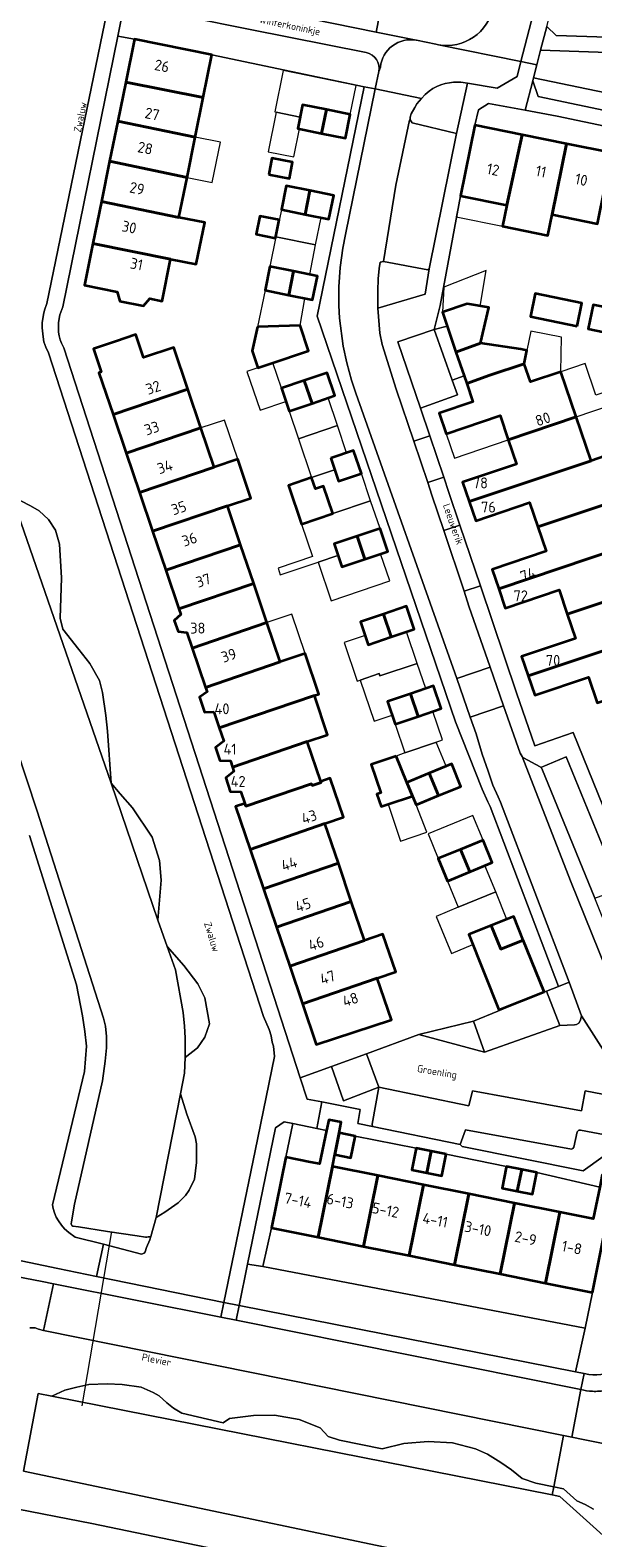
# Model space of a CAD drawing. Header units: metres. Extents: x 149984 to 156489, y 469398 to 478068.
# Tile 222 of 256: x 153331 to 153401, y 472093 to 472280. Entities that reach past the tile are written whole.
import ezdxf
from ezdxf.enums import TextEntityAlignment as Align

# ---------------------------------------------------------------- set-up
doc = ezdxf.new("R2010")
doc.units = ezdxf.units.M
doc.header["$LTSCALE"] = 0.75
for name, color, linetype, lineweight in [('B-WE-GR-BEPLANTING_CULTUUR_HEESTERS-GV', 252, 'Continuous', 18), ('B-WE-GR-BEPLANTING_CULTUUR_ROOS-GV', 252, 'Continuous', 18), ('B-WE-KW-KUNSTWERK_DUIKER-G', 6, 'Continuous', 18), ('B-WE-OG-BEBOUWING-GV', 6, 'Continuous', 35), ('B-WE-OG-BEBOUWING-T18', 1, 'Continuous', 18), ('B-WE-OG-BEBOUWING_LUIFEL-GV', 6, 'Continuous', 18), ('B-WE-OG-BEBOUWING_OVERBOUWING-GV', 6, 'Continuous', 18), ('B-WE-OG-TERREIN_BEGROEID-GV', 252, 'Continuous', 18), ('B-WE-OG-TERREIN_ERF-GV', 252, 'Continuous', 18), ('B-WE-OG-TERREIN_OEVER-GV', 252, 'Continuous', 18), ('B-WE-OG-TOPOGRAFIE-T18', 7, 'Continuous', 18), ('B-WE-OG-WATER_MEER-GV', 252, 'Continuous', 18), ('B-WE-VH-GESLOTENVERHARDING_ASFALT-GV', 252, 'Continuous', 18), ('B-WE-VH-OPENVERHARDING_BETONSTRAATSTEEN-GV', 252, 'Continuous', 18), ('B-WE-VH-OPENVERHARDING_TEGEL-GV', 252, 'Continuous', 18)]:
    doc.layers.add(name, color=color, linetype=linetype, lineweight=lineweight)
doc.styles.add('NLCS-ISO-M500-T18', font='NLCS-ISO.ttf', dxfattribs={"height": 0.9})
doc.styles.add('NLCS-ISO-M750-T18', font='NLCS-ISO.ttf', dxfattribs={"height": 1.35})

msp = doc.modelspace()

# ---------------------------------------------------------------- linework, layer by layer
at = {"layer": 'B-WE-GR-BEPLANTING_CULTUUR_HEESTERS-GV', "flags": 128}
for points in [[(153372.849, 472277.335), (153358.47, 472280.184), (153342.886, 472283.344), (153342.079, 472279.363), (153344.151, 472279.006)], [(153344.151, 472279.006), (153353.756, 472277.059), (153372.597, 472273.1), (153373.97, 472272.82), (153374.411, 472274.982)], [(153406.429, 472147.173), (153405.5, 472142.72), (153405.31, 472142.65), (153399.42, 472143.77), (153399.2, 472143.79), (153398.97, 472143.57), (153398.57, 472141.68), (153398.45, 472141.52), (153398.28, 472141.4), (153385.14, 472143.81), (153384.51, 472141.99), (153384.76, 472141.76), (153399.75, 472138.74), (153402.22, 472140.5), (153410.374, 472138.937)], [(153406.97, 472134.574), (153406.403, 472131.767), (153402.659, 472132.524), (153400.866, 472123.663), (153399.99, 472119.23), (153398.765, 472113.838), (153399.848, 472113.625), (153400.443, 472113.507)], [(153407.845, 472053.849), (153398.314, 472078.218), (153379.365, 472082.767), (153377.323, 472083.311), (153376.078, 472083.959), (153375.736, 472084.256), (153372.085, 472087.877), (153371.501, 472088.253), (153338.872, 472095.015), (153328.275, 472097.085), (153326.698, 472090.078)]]:
    msp.add_lwpolyline(points, dxfattribs=at)
at = {"layer": 'B-WE-GR-BEPLANTING_CULTUUR_HEESTERS-GV'}
for points in [[(153374.411, 472274.982, 0.4120599), (153372.849, 472277.335)], [(153400.443, 472113.507, 0.4146203), (153406.118, 472117.6)]]:
    msp.add_lwpolyline(points, format="xyb", dxfattribs=at)
at = {"layer": 'B-WE-GR-BEPLANTING_CULTUUR_HEESTERS-GV', "flags": 128}
for points in [[(153393.579, 472274.203), (153420.466, 472268.642), (153421.83, 472276.67), (153394.44, 472277.62), (153393.985, 472275.814)], [(153385.387, 472273.557), (153384.57, 472273.66), (153384.16, 472273.67), (153383.67, 472273.66), (153383.17, 472273.59), (153382.63, 472273.48), (153382.12, 472273.33), (153381.59, 472273.13), (153381.11, 472272.88), (153380.67, 472272.57), (153380.15, 472272.15), (153379.714, 472271.648), (153379.15, 472271), (153378.89, 472270.52), (153378.41, 472269.73), (153378.29, 472269.33), (153378.296, 472269.126), (153378.3, 472269), (153378.57, 472268.62), (153384.05, 472267.31)], [(153380.65, 472250.52), (153380.49, 472250.39), (153375.01, 472251.43), (153374.59, 472251.34), (153374.48, 472250.58), (153374.35, 472249.31), (153374.29, 472247.82), (153374.282, 472245.665), (153380.145, 472247.402)], [(153383.976, 472240.215), (153382.885, 472243.424), (153381.27, 472243), (153383.498, 472236.732), (153384.974, 472237.276)], [(153401.172, 472172.541), (153404.3, 472173.7), (153397.62, 472190.04), (153394.491, 472188.732), (153394.63, 472188.62)], [(153399.51, 472157.93), (153397.99, 472162.133), (153396.692, 472161.6), (153395.208, 472160.992), (153396.827, 472156.733), (153398.65, 472156.83), (153398.91, 472156.89), (153399.18, 472157.02), (153399.41, 472157.41)], [(153379.394, 472155.623), (153387.506, 472153.422), (153386.134, 472157.269)], [(153374.408, 472149.109), (153370.062, 472147.409), (153368.55, 472151.647), (153364.686, 472150.262), (153365.537, 472147.632), (153367.362, 472147.27), (153372.11, 472146.33), (153371.83, 472144.59), (153373.656, 472144.216), (153373.6, 472144.51)], [(153360.04, 472126.87), (153361.117, 472131.662), (153362.91, 472140.43), (153363.763, 472144.593), (153362.682, 472144.814), (153361.61, 472144.063), (153358.159, 472127.183)], [(153399.99, 472119.23), (153360.04, 472126.87), (153358.159, 472127.183), (153357.105, 472122.03), (153398.765, 472113.838)]]:
    msp.add_lwpolyline(points, close=True, dxfattribs=at)
at = {"layer": 'B-WE-GR-BEPLANTING_CULTUUR_ROOS-GV', "flags": 128}
msp.add_lwpolyline([(153420.466, 472268.642), (153393.579, 472274.203), (153393.49, 472273.85), (153394.15, 472271.91), (153418.74, 472266.74), (153420.35, 472267.96)], close=True, dxfattribs=at)
at = {"layer": 'B-WE-KW-KUNSTWERK_DUIKER-G', "flags": 128}
msp.add_lwpolyline([(153341.295, 472131.214), (153337.62, 472109.616)], dxfattribs=at)
at = {"layer": 'B-WE-OG-BEBOUWING-GV', "flags": 128}
for points in [[(153352.684, 472271.767), (153353.756, 472277.059), (153344.151, 472279.006), (153343.07, 472273.673)], [(153342.087, 472268.823), (153351.69, 472266.865), (153352.684, 472271.767), (153343.07, 472273.673)], [(153367.33, 472267.312), (153367.929, 472270.269), (153364.983, 472270.866), (153364.384, 472267.909)], [(153367.33, 472267.312), (153370.277, 472266.715), (153370.876, 472269.672), (153367.929, 472270.269)], [(153351.69, 472266.865), (153342.087, 472268.823), (153341.084, 472263.871), (153350.677, 472261.862)], [(153386.327, 472268.347), (153384.537, 472259.576), (153390.277, 472258.405), (153392.157, 472267.158)], [(153395.889, 472257.26), (153397.682, 472266.031), (153392.157, 472267.158), (153390.277, 472258.405), (153389.719, 472255.807), (153395.357, 472254.657)], [(153403.289, 472264.887), (153397.682, 472266.031), (153395.889, 472257.26), (153401.499, 472256.116)], [(153360.783, 472262.202), (153363.341, 472261.716), (153363.731, 472263.766), (153361.173, 472264.252)], [(153340.069, 472258.862), (153349.673, 472256.909), (153350.677, 472261.862), (153341.084, 472263.871)], [(153365.299, 472257.284), (153365.896, 472260.231), (153362.95, 472260.828), (153362.353, 472257.881)], [(153339.013, 472253.656), (153348.625, 472251.739), (153351.818, 472251.092), (153352.866, 472256.262), (153349.673, 472256.909), (153340.069, 472258.862)], [(153365.896, 472260.231), (153365.299, 472257.284), (153368.246, 472256.687), (153368.843, 472259.634)], [(153362.09, 472256.585), (153359.693, 472257.071), (153359.239, 472254.83), (153361.636, 472254.344)], [(153348.625, 472251.739), (153339.013, 472253.656), (153337.966, 472248.488), (153342.003, 472247.669), (153342.355, 472246.537), (153345.263, 472245.947), (153346.072, 472246.844), (153347.572, 472246.54)], [(153363.271, 472247.275), (153363.868, 472250.222), (153360.922, 472250.819), (153360.325, 472247.872)], [(153363.868, 472250.222), (153363.271, 472247.275), (153366.218, 472246.678), (153366.815, 472249.625)], [(153398.982, 472243.444), (153399.563, 472246.292), (153393.78, 472247.471), (153393.2, 472244.623)], [(153383.976, 472240.215), (153387.011, 472241.316), (153388.054, 472245.725), (153385.368, 472246.186), (153382.301, 472245.143), (153382.885, 472243.424)], [(153404.523, 472242.243), (153405.119, 472245.233), (153400.977, 472246.078), (153400.368, 472243.09)], [(153359.403, 472243.321), (153358.718, 472240.358), (153359.43, 472238.256), (153360.943, 472238.768), (153365.718, 472240.384), (153364.668, 472243.488)], [(153350.766, 472235.623), (153349.019, 472240.783), (153345.282, 472239.52), (153344.318, 472242.371), (153341.821, 472241.527), (153339.075, 472240.597), (153340.038, 472237.754), (153339.753, 472237.658), (153341.5, 472232.496)], [(153385.303, 472236.309), (153388.19, 472237.33), (153392.441, 472238.768), (153392.762, 472240.407), (153392.006, 472240.555), (153387.011, 472241.316), (153383.976, 472240.215), (153384.974, 472237.276)], [(153385.303, 472236.309), (153386.07, 472234.051), (153381.907, 472232.644), (153382.773, 472230.083), (153389.448, 472232.339), (153390.462, 472229.337), (153398.866, 472232.186), (153396.976, 472237.779), (153393.206, 472236.504), (153392.441, 472238.768), (153388.19, 472237.33)], [(153366.153, 472233.857), (153365.192, 472236.696), (153362.354, 472235.735), (153363.315, 472232.896)], [(153365.192, 472236.696), (153366.153, 472233.857), (153368.992, 472234.818), (153368.031, 472237.657)], [(153350.766, 472235.623), (153341.5, 472232.496), (153343.126, 472227.692), (153352.396, 472230.807)], [(153343.126, 472227.692), (153344.784, 472222.795), (153354.042, 472225.945), (153352.396, 472230.807)], [(153398.866, 472232.186), (153390.462, 472229.337), (153391.476, 472226.337), (153384.801, 472224.081), (153385.61, 472221.687), (153400.703, 472226.749)], [(153344.784, 472222.795), (153346.403, 472218.013), (153355.668, 472221.14), (153358.581, 472222.123), (153356.96, 472226.926), (153354.042, 472225.945)], [(153368.461, 472227.044), (153369.423, 472224.203), (153372.261, 472225.163), (153371.3, 472228.005)], [(153394.114, 472218.534), (153402.518, 472221.379), (153405.009, 472222.221), (153403.194, 472227.591), (153400.703, 472226.749), (153385.61, 472221.687), (153386.419, 472219.293), (153393.094, 472221.549)], [(153366.103, 472224.662), (153363.218, 472223.685), (153364.843, 472218.883), (153368.715, 472220.194), (153367.57, 472223.576), (153366.584, 472223.242)], [(153348.043, 472213.165), (153357.302, 472216.313), (153355.668, 472221.14), (153346.403, 472218.013)], [(153402.518, 472221.379), (153394.114, 472218.534), (153395.133, 472215.519), (153388.457, 472213.263), (153389.267, 472210.869), (153404.356, 472215.943), (153406.839, 472216.778), (153405.009, 472222.221)], [(153372.69, 472214.554), (153371.729, 472217.392), (153368.89, 472216.431), (153369.851, 472213.593)], [(153372.69, 472214.554), (153375.529, 472215.515), (153374.568, 472218.353), (153371.729, 472217.392)], [(153358.928, 472211.512), (153357.302, 472216.313), (153348.043, 472213.165), (153349.655, 472208.405)], [(153389.267, 472210.869), (153390.076, 472208.474), (153396.751, 472210.73), (153397.767, 472207.725), (153406.178, 472210.551), (153404.356, 472215.943)], [(153349.655, 472208.405), (153349.896, 472207.692), (153349.091, 472206.955), (153349.561, 472205.566), (153350.648, 472205.468), (153351.307, 472203.522), (153360.562, 472206.683), (153358.928, 472211.512)], [(153397.767, 472207.725), (153398.782, 472204.719), (153392.107, 472202.463), (153392.917, 472200.069), (153408.009, 472205.131), (153406.178, 472210.551)], [(153374.997, 472207.74), (153375.958, 472204.901), (153378.798, 472205.862), (153377.836, 472208.701)], [(153351.307, 472203.522), (153352.953, 472198.659), (153352.954, 472198.659), (153362.212, 472201.81), (153360.562, 472206.683)], [(153374.997, 472207.74), (153372.159, 472206.779), (153373.12, 472203.94), (153375.958, 472204.901)], [(153408.009, 472205.131), (153392.917, 472200.069), (153393.726, 472197.675), (153400.393, 472199.929), (153401.473, 472196.737), (153402.648, 472197.134), (153403.436, 472194.804), (153410.54, 472197.206), (153413.707, 472198.277), (153411.043, 472206.157)], [(153353.981, 472195.622), (153354.653, 472193.638), (153363.909, 472196.797), (153366.449, 472197.643), (153366.991, 472197.824), (153365.311, 472202.869), (153362.212, 472201.81), (153352.954, 472198.659), (153353.146, 472198.09), (153352.203, 472197.422), (153352.816, 472195.589)], [(153378.339, 472197.871), (153379.291, 472195.06), (153382.13, 472196.021), (153381.178, 472198.832)], [(153356.299, 472188.775), (153365.553, 472191.94), (153368.068, 472192.777), (153366.449, 472197.643), (153363.909, 472196.797), (153354.653, 472193.638), (153355.206, 472192.005), (153354.183, 472191.194), (153354.731, 472189.578), (153356.035, 472189.555)], [(153379.291, 472195.06), (153378.339, 472197.871), (153375.5, 472196.91), (153376.452, 472194.099)], [(153365.553, 472191.94), (153356.299, 472188.775), (153356.48, 472188.238), (153355.458, 472187.428), (153356.028, 472185.746), (153357.332, 472185.723), (153357.829, 472184.256), (153357.936, 472183.925), (153366.094, 472186.688), (153366.147, 472186.502), (153367.265, 472186.882), (153367.225, 472186.999)], [(153376.559, 472190.137), (153373.475, 472189.094), (153374.669, 472185.568), (153374.178, 472185.402), (153374.696, 472183.874), (153375.573, 472184.171), (153378.588, 472185.191), (153377.893, 472186.885)], [(153381.814, 472185.244), (153380.673, 472188.025), (153377.893, 472186.885), (153378.588, 472185.191), (153379.034, 472184.104)], [(153380.673, 472188.025), (153381.814, 472185.244), (153384.595, 472186.385), (153383.454, 472189.166)], [(153357.829, 472184.256), (153356.691, 472183.871), (153358.487, 472178.564), (153367.746, 472181.776), (153370.031, 472182.549), (153368.391, 472187.394), (153367.225, 472186.999), (153367.265, 472186.882), (153366.147, 472186.502), (153366.094, 472186.688), (153357.936, 472183.925)], [(153367.746, 472181.776), (153358.487, 472178.564), (153360.133, 472173.701), (153369.41, 472176.859)], [(153385.693, 472175.792), (153384.552, 472178.573), (153381.772, 472177.432), (153382.913, 472174.651)], [(153385.693, 472175.792), (153388.473, 472176.933), (153387.332, 472179.714), (153384.552, 472178.573)], [(153360.133, 472173.701), (153361.748, 472168.929), (153371.011, 472172.128), (153369.41, 472176.859)], [(153372.65, 472167.286), (153371.011, 472172.128), (153361.748, 472168.929), (153363.384, 472164.096)], [(153392.314, 472167.334), (153389.524, 472166.217), (153388.355, 472169.135), (153385.571, 472168.019), (153389.306, 472158.7), (153394.884, 472160.936)], [(153392.314, 472167.334), (153391.14, 472170.251), (153388.355, 472169.135), (153389.524, 472166.217)], [(153364.961, 472159.437), (153374.234, 472162.607), (153376.532, 472163.392), (153374.934, 472168.067), (153372.65, 472167.286), (153363.384, 472164.096)], [(153374.234, 472162.607), (153364.961, 472159.437), (153366.674, 472154.376), (153375.976, 472157.458)], [(153368.666, 472139.271), (153368.965, 472140.756), (153369.506, 472143.443), (153369.768, 472144.747), (153368.214, 472145.063), (153367.943, 472143.737), (153367.095, 472139.588), (153365.927, 472139.823), (153362.91, 472140.43), (153361.117, 472131.662), (153366.9, 472130.498)], [(153368.965, 472140.756), (153370.958, 472140.357), (153371.477, 472142.945), (153371.497, 472143.043), (153369.506, 472143.443)], [(153380.361, 472138.473), (153380.898, 472141.159), (153379.045, 472141.53), (153378.507, 472138.844)], [(153382.751, 472140.787), (153380.898, 472141.159), (153380.361, 472138.473), (153382.214, 472138.101)], [(153366.9, 472130.498), (153372.537, 472129.364), (153374.302, 472138.137), (153368.666, 472139.271)], [(153392.116, 472138.91), (153390.234, 472139.287), (153390.209, 472139.164), (153389.694, 472136.591), (153391.576, 472136.214)], [(153392.116, 472138.91), (153391.576, 472136.214), (153393.458, 472135.837), (153393.998, 472138.533)], [(153378.173, 472128.23), (153379.939, 472137.003), (153374.302, 472138.137), (153372.537, 472129.364)], [(153379.939, 472137.003), (153378.173, 472128.23), (153383.81, 472127.095), (153385.575, 472135.868)], [(153400.866, 472123.663), (153402.659, 472132.524), (153406.403, 472131.767), (153406.97, 472134.574), (153407.492, 472137.158), (153402.091, 472138.248), (153401.782, 472136.718), (153400.985, 472132.767), (153396.848, 472133.6), (153395.083, 472124.827)], [(153389.446, 472125.961), (153391.212, 472134.734), (153385.575, 472135.868), (153383.81, 472127.095)], [(153391.212, 472134.734), (153389.446, 472125.961), (153395.083, 472124.827), (153396.848, 472133.6)]]:
    msp.add_lwpolyline(points, close=True, dxfattribs=at)
at = {"layer": 'B-WE-OG-BEBOUWING_LUIFEL-GV', "flags": 128}
for points in [[(153361.702, 472269.94), (153364.673, 472269.337), (153364.983, 472270.866), (153367.929, 472270.269), (153370.876, 472269.672), (153371.605, 472273.27), (153362.595, 472275.096), (153361.556, 472269.969)], [(153364.603, 472267.865), (153364.384, 472267.909), (153364.673, 472269.337), (153361.702, 472269.94), (153360.709, 472265.037), (153363.899, 472264.391)], [(153351.69, 472266.865), (153350.677, 472261.862), (153353.791, 472261.232), (153354.804, 472266.235)], [(153384.537, 472259.576), (153384.008, 472256.964), (153389.719, 472255.807), (153390.277, 472258.405)], [(153362.353, 472257.881), (153361.664, 472254.479), (153366.572, 472253.485), (153367.261, 472256.887), (153365.299, 472257.284)], [(153366.572, 472253.485), (153361.664, 472254.479), (153360.922, 472250.819), (153363.868, 472250.222), (153365.863, 472249.818)], [(153360.325, 472247.872), (153359.403, 472243.321), (153364.668, 472243.488), (153365.265, 472246.871), (153363.271, 472247.275)], [(153392.762, 472240.407), (153392.441, 472238.768), (153393.206, 472236.504), (153396.976, 472237.779), (153397.031, 472242.044), (153393.249, 472242.811)], [(153396.976, 472237.779), (153398.866, 472232.186), (153403.113, 472233.622), (153402.55, 472235.288), (153401.301, 472234.866), (153399.973, 472238.793)], [(153363.315, 472232.896), (153364.472, 472229.477), (153369.288, 472231.108), (153368.13, 472234.526), (153366.153, 472233.857)], [(153390.462, 472229.337), (153389.448, 472232.339), (153382.773, 472230.083), (153383.792, 472227.076)], [(153352.396, 472230.807), (153354.042, 472225.945), (153356.96, 472226.926), (153355.325, 472231.791)], [(153369.288, 472231.108), (153364.472, 472229.477), (153366.103, 472224.662), (153368.942, 472225.623), (153368.461, 472227.044), (153370.437, 472227.713)], [(153368.942, 472225.623), (153366.103, 472224.662), (153366.584, 472223.242), (153367.57, 472223.576), (153368.715, 472220.194), (153373.407, 472221.783), (153372.261, 472225.163), (153369.423, 472224.203)], [(153373.407, 472221.783), (153368.715, 472220.194), (153364.843, 472218.883), (153366.203, 472214.866), (153361.938, 472213.421), (153362.22, 472212.59), (153366.908, 472214.178), (153369.361, 472215.009), (153368.89, 472216.431), (153374.568, 472218.353)], [(153369.851, 472213.593), (153369.361, 472215.009), (153366.908, 472214.178), (153368.53, 472209.39), (153375.781, 472211.846), (153374.641, 472215.214), (153372.69, 472214.554)], [(153360.562, 472206.683), (153362.212, 472201.81), (153365.311, 472202.869), (153363.648, 472207.737)], [(153372.731, 472205.089), (153370.113, 472204.202), (153371.728, 472199.431), (153372.124, 472199.565), (153374.458, 472200.355), (153374.556, 472200.065), (153379.185, 472201.633), (153377.86, 472205.545), (153375.958, 472204.901), (153373.12, 472203.94)], [(153379.185, 472201.633), (153374.556, 472200.065), (153374.458, 472200.355), (153372.124, 472199.565), (153373.857, 472194.449), (153376.079, 472195.201), (153375.5, 472196.91), (153378.339, 472197.871), (153380.241, 472198.515)], [(153376.452, 472194.099), (153377.663, 472190.522), (153381.425, 472191.833), (153381.526, 472191.868), (153382.291, 472192.134), (153381.093, 472195.67), (153379.291, 472195.06)], [(153381.526, 472191.868), (153381.425, 472191.833), (153377.663, 472190.522), (153376.559, 472190.137), (153377.893, 472186.885), (153380.673, 472188.025), (153382.752, 472188.878)], [(153381.772, 472177.432), (153384.552, 472178.573), (153387.332, 472179.714), (153386.08, 472182.765), (153380.52, 472180.483)], [(153382.913, 472174.651), (153384.248, 472171.398), (153388.905, 472173.309), (153387.57, 472176.562), (153385.693, 472175.792)], [(153388.905, 472173.309), (153384.248, 472171.398), (153381.514, 472170.276), (153383.403, 472165.671), (153386.073, 472166.767), (153385.571, 472168.019), (153388.355, 472169.135), (153390.27, 472169.902)]]:
    msp.add_lwpolyline(points, close=True, dxfattribs=at)
at = {"layer": 'B-WE-OG-BEBOUWING_OVERBOUWING-GV', "flags": 128}
for points in [[(153382.301, 472245.143), (153385.368, 472246.186), (153386.979, 472245.91), (153387.734, 472250.312), (153382.462, 472248.268)], [(153361.28, 472238.882), (153359.43, 472238.256), (153358.089, 472237.802), (153359.707, 472233.022), (153362.906, 472234.105), (153362.354, 472235.735)], [(153378.588, 472185.191), (153375.573, 472184.171), (153377.121, 472179.596), (153380.366, 472180.694), (153379.034, 472184.104)]]:
    msp.add_lwpolyline(points, close=True, dxfattribs=at)
at = {"layer": 'B-WE-OG-TERREIN_BEGROEID-GV', "flags": 128}
for points in [[(153328.95, 472222.346), (153331.282, 472221.135), (153332.344, 472220.537), (153333.512, 472219.459), (153334.357, 472218.122), (153334.878, 472216.413), (153335.103, 472212.217), (153334.936, 472207.232), (153335.302, 472205.885), (153337.279, 472203.344), (153338.64, 472201.63), (153339.814, 472199.503), (153340.201, 472198.032), (153340.592, 472195.154), (153340.816, 472193.237), (153341.278, 472186.773), (153342.386, 472185.446), (153343.908, 472183.73), (153346.355, 472180.103), (153347.254, 472177.204), (153347.467, 472174.739), (153347.05, 472169.81), (153348.219, 472166.526), (153350.271, 472164.187), (153351.987, 472161.894), (153352.886, 472160.157), (153353.446, 472156.944), (153352.863, 472155.28), (153351.968, 472153.98), (153350.42, 472152.77), (153350.37, 472150.82), (153349.867, 472148.28), (153350.645, 472145.753), (153351.677, 472142.933), (153351.83, 472142.097), (153351.845, 472139.775), (153351.591, 472137.716), (153350.951, 472136.322), (153350.497, 472135.68), (153349.56, 472134.783), (153347.931, 472133.593), (153346.83, 472132.94), (153346.198, 472130.605), (153346.08, 472130.17), (153345.66, 472129.22), (153345.49, 472128.71), (153345.35, 472128.53), (153345.01, 472128.42), (153340.334, 472129.626), (153339.457, 472125.657), (153355.241, 472122.401), (153359.089, 472141.211), (153361.518, 472152.911), (153361.365, 472154.173), (153361.227, 472154.7), (153361.107, 472155.472), (153360.847, 472156.256), (153360.121, 472157.872), (153333.497, 472240.103), (153333.172, 472240.841), (153332.93, 472241.5), (153332.844, 472242.106), (153332.742, 472243.209), (153332.74, 472243.82), (153332.895, 472244.888), (153333.017, 472245.389), (153333.323, 472246.215), (153341.024, 472283.721)], [(153395.21, 472280.57), (153396.4, 472279.44), (153410.25, 472278.98), (153416.36, 472278.83), (153420.67, 472278.64), (153423.76, 472278.48), (153424.93, 472278.45), (153425.68, 472278.35), (153426.28, 472278.25), (153426.89, 472278.11), (153435.12, 472276.47), (153463.81, 472270.63), (153478.46, 472280.93)], [(153325.761, 472128.483), (153334.683, 472126.642), (153339.457, 472125.657), (153340.334, 472129.626), (153336.83, 472130.53), (153336.012, 472131.077), (153335.501, 472131.534), (153335.111, 472132.019), (153334.734, 472132.544), (153334.451, 472132.975), (153334.249, 472133.527), (153334.088, 472134.079), (153333.987, 472134.507), (153337.95, 472151.05), (153338.23, 472154.18), (153338.03, 472156.01), (153337.72, 472157.94), (153336.97, 472161.77), (153331.17, 472180.31)], [(153333.907, 472110.795), (153335.553, 472111.555), (153337.025, 472111.934), (153338.488, 472112.264), (153340.76, 472112.314), (153342.624, 472112.252), (153344.988, 472111.938), (153346.485, 472111.266), (153347.219, 472110.828), (153348.172, 472109.989), (153348.973, 472109.322), (153350.036, 472108.679), (153355.135, 472107.501), (153355.921, 472108.027), (153358.883, 472108.404), (153361.51, 472108.432), (153364.565, 472107.923), (153367.151, 472106.874), (153368.155, 472105.811), (153369.544, 472105.346), (153374.836, 472104.281), (153377.535, 472104.923), (153380.547, 472105.204), (153383.527, 472105.01), (153386.375, 472104.296), (153387.897, 472103.625), (153389.544, 472102.587), (153390.861, 472101.663), (153392.157, 472100.619), (153393.851, 472100.005), (153396.077, 472099.555), (153397.282, 472105.949), (153332.897, 472118.963), (153332.277, 472119.092), (153331.86, 472119.26), (153331.464, 472119.256), (153331.21, 472119.254)], [(153326.698, 472090.078), (153328.275, 472097.085), (153338.872, 472095.015), (153371.501, 472088.253), (153372.085, 472087.877), (153375.736, 472084.256), (153376.078, 472083.959), (153377.323, 472083.311), (153379.365, 472082.767), (153398.314, 472078.218), (153395.115, 472086.399), (153392.894, 472088.376), (153330.4, 472101.51), (153332.238, 472111.124), (153333.907, 472110.795)], [(153405.352, 472104.3), (153399.731, 472105.422), (153398.315, 472105.74), (153397.282, 472105.949), (153396.077, 472099.555), (153397.297, 472099.309), (153398.947, 472097.819), (153399.974, 472097.358), (153401.006, 472096.789)]]:
    msp.add_lwpolyline(points, dxfattribs=at)
at = {"layer": 'B-WE-OG-TERREIN_ERF-GV', "flags": 128}
for points in [[(153349.673, 472256.909), (153352.866, 472256.262), (153351.818, 472251.092), (153348.625, 472251.739), (153347.572, 472246.54), (153346.072, 472246.844), (153345.263, 472245.947), (153342.355, 472246.537), (153342.003, 472247.669), (153337.966, 472248.488), (153339.013, 472253.656), (153340.069, 472258.862), (153341.084, 472263.871), (153342.087, 472268.823), (153343.07, 472273.673), (153344.151, 472279.006), (153342.079, 472279.363), (153335.283, 472245.818), (153334.902, 472244.822), (153334.746, 472243.873), (153334.741, 472243.255), (153334.763, 472242.66), (153334.833, 472242.225), (153334.954, 472241.724), (153335.127, 472241.302), (153335.4, 472240.718), (153364.686, 472150.262), (153368.55, 472151.647), (153372.893, 472153.239), (153379.394, 472155.623), (153386.134, 472157.269), (153395.208, 472160.992), (153396.692, 472161.6), (153388.21, 472183.91), (153387.936, 472184.465), (153387.237, 472186.058), (153383.917, 472194.382), (153366.803, 472244.683), (153372.597, 472273.1), (153353.756, 472277.059), (153352.684, 472271.767), (153351.69, 472266.865), (153350.677, 472261.862)], [(153367.33, 472267.312), (153364.384, 472267.909), (153364.983, 472270.866), (153367.929, 472270.269), (153370.876, 472269.672), (153370.277, 472266.715)], [(153360.783, 472262.202), (153361.173, 472264.252), (153363.731, 472263.766), (153363.341, 472261.716)], [(153365.896, 472260.231), (153368.843, 472259.634), (153368.246, 472256.687), (153365.299, 472257.284), (153362.353, 472257.881), (153362.95, 472260.828)], [(153362.09, 472256.585), (153361.636, 472254.344), (153359.239, 472254.83), (153359.693, 472257.071)], [(153363.271, 472247.275), (153360.325, 472247.872), (153360.922, 472250.819), (153363.868, 472250.222), (153366.815, 472249.625), (153366.218, 472246.678)], [(153398.982, 472243.444), (153393.2, 472244.623), (153393.78, 472247.471), (153399.563, 472246.292)], [(153359.403, 472243.321), (153364.668, 472243.488), (153365.718, 472240.384), (153360.943, 472238.768), (153359.43, 472238.256), (153358.718, 472240.358)], [(153358.487, 472178.564), (153356.691, 472183.871), (153357.829, 472184.256), (153357.332, 472185.723), (153356.028, 472185.746), (153355.458, 472187.428), (153356.48, 472188.238), (153356.299, 472188.775), (153356.035, 472189.555), (153354.731, 472189.578), (153354.183, 472191.194), (153355.206, 472192.005), (153354.653, 472193.638), (153353.981, 472195.622), (153352.816, 472195.589), (153352.203, 472197.422), (153353.146, 472198.09), (153352.954, 472198.659), (153352.953, 472198.659), (153351.307, 472203.522), (153350.648, 472205.468), (153349.561, 472205.566), (153349.091, 472206.955), (153349.896, 472207.692), (153349.655, 472208.405), (153348.043, 472213.165), (153346.403, 472218.013), (153344.784, 472222.795), (153343.126, 472227.692), (153341.5, 472232.496), (153339.753, 472237.658), (153340.038, 472237.754), (153339.075, 472240.597), (153341.821, 472241.527), (153344.318, 472242.371), (153345.282, 472239.52), (153349.019, 472240.783), (153350.766, 472235.623), (153352.396, 472230.807), (153354.042, 472225.945), (153356.96, 472226.926), (153358.581, 472222.123), (153355.668, 472221.14), (153357.302, 472216.313), (153358.928, 472211.512), (153360.562, 472206.683), (153362.212, 472201.81), (153365.311, 472202.869), (153366.991, 472197.824), (153366.449, 472197.643), (153368.068, 472192.777), (153365.553, 472191.94), (153367.225, 472186.999), (153368.391, 472187.394), (153370.031, 472182.549), (153367.746, 472181.776), (153369.41, 472176.859), (153371.011, 472172.128), (153372.65, 472167.286), (153374.934, 472168.067), (153376.532, 472163.392), (153374.234, 472162.607), (153375.976, 472157.458), (153366.674, 472154.376), (153364.961, 472159.437), (153363.384, 472164.096), (153361.748, 472168.929), (153360.133, 472173.701)], [(153365.192, 472236.696), (153368.031, 472237.657), (153368.992, 472234.818), (153366.153, 472233.857), (153363.315, 472232.896), (153362.354, 472235.735)], [(153368.461, 472227.044), (153371.3, 472228.005), (153372.261, 472225.163), (153369.423, 472224.203)], [(153366.103, 472224.662), (153366.584, 472223.242), (153367.57, 472223.576), (153368.715, 472220.194), (153364.843, 472218.883), (153363.218, 472223.685)], [(153371.729, 472217.392), (153374.568, 472218.353), (153375.529, 472215.515), (153372.69, 472214.554), (153369.851, 472213.593), (153368.89, 472216.431)], [(153374.997, 472207.74), (153377.836, 472208.701), (153378.798, 472205.862), (153375.958, 472204.901), (153373.12, 472203.94), (153372.159, 472206.779)], [(153378.339, 472197.871), (153381.178, 472198.832), (153382.13, 472196.021), (153379.291, 472195.06), (153376.452, 472194.099), (153375.5, 472196.91)], [(153380.673, 472188.025), (153383.454, 472189.166), (153384.595, 472186.385), (153381.814, 472185.244), (153379.034, 472184.104), (153378.588, 472185.191), (153375.573, 472184.171), (153374.696, 472183.874), (153374.178, 472185.402), (153374.669, 472185.568), (153373.475, 472189.094), (153376.559, 472190.137), (153377.893, 472186.885)], [(153384.552, 472178.573), (153387.332, 472179.714), (153388.473, 472176.933), (153385.693, 472175.792), (153382.913, 472174.651), (153381.772, 472177.432)], [(153391.14, 472170.251), (153392.314, 472167.334), (153394.884, 472160.936), (153389.306, 472158.7), (153385.571, 472168.019), (153388.355, 472169.135)], [(153365.927, 472139.823), (153367.095, 472139.588), (153367.943, 472143.737), (153366.729, 472143.985), (153363.763, 472144.593), (153362.91, 472140.43)], [(153380.361, 472138.473), (153378.507, 472138.844), (153379.045, 472141.53), (153371.497, 472143.043), (153371.477, 472142.945), (153370.958, 472140.357), (153368.965, 472140.756), (153368.666, 472139.271), (153374.302, 472138.137), (153379.939, 472137.003), (153385.575, 472135.868), (153391.212, 472134.734), (153396.848, 472133.6), (153400.985, 472132.767), (153401.782, 472136.718), (153393.998, 472138.533), (153393.458, 472135.837), (153391.576, 472136.214), (153389.694, 472136.591), (153390.209, 472139.164), (153390.234, 472139.287), (153382.751, 472140.787), (153382.214, 472138.101)], [(153361.117, 472131.662), (153360.04, 472126.87), (153399.99, 472119.23), (153400.866, 472123.663), (153395.083, 472124.827), (153389.446, 472125.961), (153383.81, 472127.095), (153378.173, 472128.23), (153372.537, 472129.364), (153366.9, 472130.498)]]:
    msp.add_lwpolyline(points, close=True, dxfattribs=at)
for points in [[(153418.36, 472264.85), (153396.49, 472269.44), (153392.565, 472270.18), (153388, 472271.04), (153386.78, 472270.23), (153386.327, 472268.347), (153392.157, 472267.158), (153397.682, 472266.031), (153403.289, 472264.887)], [(153401.499, 472256.116), (153395.889, 472257.26), (153395.357, 472254.657), (153389.719, 472255.807), (153390.277, 472258.405), (153384.537, 472259.576), (153382.04, 472245.97), (153381.27, 472243), (153382.885, 472243.424), (153382.301, 472245.143), (153385.368, 472246.186), (153388.054, 472245.725), (153387.011, 472241.316), (153392.006, 472240.555), (153392.762, 472240.407), (153392.441, 472238.768), (153393.206, 472236.504), (153396.976, 472237.779), (153398.866, 472232.186), (153400.703, 472226.749), (153403.194, 472227.591)], [(153404.523, 472242.243), (153400.368, 472243.09), (153400.977, 472246.078)], [(153401.473, 472196.737), (153400.393, 472199.929), (153393.726, 472197.675), (153392.917, 472200.069), (153392.107, 472202.463), (153398.782, 472204.719), (153397.767, 472207.725), (153396.751, 472210.73), (153390.076, 472208.474), (153389.267, 472210.869), (153388.457, 472213.263), (153395.133, 472215.519), (153394.114, 472218.534), (153393.094, 472221.549), (153386.419, 472219.293), (153385.61, 472221.687), (153384.801, 472224.081), (153391.476, 472226.337), (153390.462, 472229.337), (153389.448, 472232.339), (153382.773, 472230.083), (153381.907, 472232.644), (153386.07, 472234.051), (153385.303, 472236.309), (153384.974, 472237.276), (153383.498, 472236.732), (153384.15, 472234.9), (153379.57, 472233.24), (153380.731, 472229.822), (153382.469, 472224.707), (153383.11, 472222.82), (153384.474, 472218.769), (153387.007, 472211.247), (153391.48, 472197.96), (153393.73, 472191.39), (153398.49, 472193.06), (153412.2, 472159.22)]]:
    msp.add_lwpolyline(points, dxfattribs=at)
at = {"layer": 'B-WE-OG-TERREIN_OEVER-GV', "flags": 128}
for points in [[(153331.17, 472180.31), (153336.97, 472161.77), (153337.72, 472157.94), (153338.03, 472156.01), (153338.23, 472154.18), (153337.95, 472151.05), (153333.987, 472134.507), (153334.088, 472134.079), (153334.249, 472133.527), (153334.451, 472132.975), (153334.734, 472132.544), (153335.111, 472132.019), (153335.501, 472131.534), (153336.012, 472131.077), (153336.83, 472130.53), (153340.334, 472129.626), (153345.01, 472128.42), (153345.35, 472128.53), (153345.49, 472128.71), (153345.66, 472129.22), (153346.08, 472130.17), (153346.198, 472130.605), (153346.014, 472130.565), (153345.852, 472130.538), (153345.704, 472130.525), (153345.529, 472130.525), (153344.506, 472130.66), (153340.818, 472131.211), (153337.224, 472131.777), (153336.511, 472131.871), (153336.389, 472131.965), (153336.336, 472132.154), (153336.349, 472132.396), (153336.74, 472134.62), (153340.19, 472149.89), (153340.53, 472152.33), (153340.69, 472153.97), (153340.7, 472155.38), (153340.57, 472156.67), (153340.34, 472157.66), (153332.09, 472183.32), (153316.64, 472230.15)], [(153401.006, 472096.789), (153399.974, 472097.358), (153398.947, 472097.819), (153397.297, 472099.309), (153396.077, 472099.555), (153395.874, 472098.57), (153396.832, 472098.381), (153403.431, 472092.422)]]:
    msp.add_lwpolyline(points, dxfattribs=at)
for points in [[(153334.357, 472218.122), (153333.512, 472219.459), (153332.344, 472220.537), (153331.282, 472221.135), (153328.95, 472222.346), (153341.278, 472186.773), (153340.816, 472193.237), (153340.592, 472195.154), (153340.201, 472198.032), (153339.814, 472199.503), (153338.64, 472201.63), (153337.279, 472203.344), (153335.302, 472205.885), (153334.936, 472207.232), (153335.103, 472212.217), (153334.878, 472216.413)], [(153347.05, 472169.81), (153347.467, 472174.739), (153347.254, 472177.204), (153346.355, 472180.103), (153343.908, 472183.73), (153342.386, 472185.446), (153341.278, 472186.773)], [(153350.42, 472152.77), (153351.968, 472153.98), (153352.863, 472155.28), (153353.446, 472156.944), (153352.886, 472160.157), (153351.987, 472161.894), (153350.271, 472164.187), (153348.219, 472166.526), (153349.25, 472163.63), (153350.19, 472158.35), (153350.37, 472156.67), (153350.45, 472155.23)], [(153349.867, 472148.28), (153346.83, 472132.94), (153347.931, 472133.593), (153349.56, 472134.783), (153350.497, 472135.68), (153350.951, 472136.322), (153351.591, 472137.716), (153351.845, 472139.775), (153351.83, 472142.097), (153351.677, 472142.933), (153350.645, 472145.753)], [(153333.907, 472110.795), (153395.874, 472098.57), (153396.077, 472099.555), (153393.851, 472100.005), (153392.157, 472100.619), (153390.861, 472101.663), (153389.544, 472102.587), (153387.897, 472103.625), (153386.375, 472104.296), (153383.527, 472105.01), (153380.547, 472105.204), (153377.535, 472104.923), (153374.836, 472104.281), (153369.544, 472105.346), (153368.155, 472105.811), (153367.151, 472106.874), (153364.565, 472107.923), (153361.51, 472108.432), (153358.883, 472108.404), (153355.921, 472108.027), (153355.135, 472107.501), (153350.036, 472108.679), (153348.973, 472109.322), (153348.172, 472109.989), (153347.219, 472110.828), (153346.485, 472111.266), (153344.988, 472111.938), (153342.624, 472112.252), (153340.76, 472112.314), (153338.488, 472112.264), (153337.025, 472111.934), (153335.553, 472111.555)]]:
    msp.add_lwpolyline(points, close=True, dxfattribs=at)
at = {"layer": 'B-WE-OG-WATER_MEER-GV', "flags": 128}
msp.add_lwpolyline([(153316.64, 472230.15), (153332.09, 472183.32), (153340.34, 472157.66), (153340.57, 472156.67), (153340.7, 472155.38), (153340.69, 472153.97), (153340.53, 472152.33), (153340.19, 472149.89), (153336.74, 472134.62), (153336.349, 472132.396), (153336.336, 472132.154), (153336.389, 472131.965), (153336.511, 472131.871), (153337.224, 472131.777), (153340.818, 472131.211), (153344.506, 472130.66), (153345.529, 472130.525), (153345.704, 472130.525), (153345.852, 472130.538), (153346.014, 472130.565), (153346.198, 472130.605), (153346.83, 472132.94), (153349.867, 472148.28), (153350.37, 472150.82), (153350.42, 472152.77), (153350.45, 472155.23), (153350.37, 472156.67), (153350.19, 472158.35), (153349.25, 472163.63), (153348.219, 472166.526), (153347.05, 472169.81), (153341.278, 472186.773), (153328.95, 472222.346)], dxfattribs=at)
msp.add_lwpolyline([(153403.255, 472047.399), (153406.491, 472032.226), (153398.265, 472021.714), (153400.876, 472019.703), (153403.64, 472017.573), (153405.393, 472016.972), (153423.883, 472024.545), (153427.219, 472032.528), (153421.733, 472046.341), (153420.128, 472050.382), (153403.431, 472092.422), (153396.832, 472098.381), (153395.874, 472098.57), (153333.907, 472110.795), (153332.238, 472111.124), (153330.4, 472101.51), (153392.894, 472088.376), (153395.115, 472086.399), (153398.314, 472078.218), (153407.845, 472053.849)], close=True, dxfattribs=at)
at = {"layer": 'B-WE-VH-GESLOTENVERHARDING_ASFALT-GV', "flags": 128}
for points in [[(153379.055, 472278.864), (153374.08, 472279.88), (153332.455, 472288.377), (153331.87, 472285.53), (153341.024, 472283.721)], [(153341.024, 472283.721), (153342.886, 472283.344), (153358.47, 472280.184), (153372.849, 472277.335)], [(153374.411, 472274.982), (153374.623, 472275.533)]]:
    msp.add_lwpolyline(points, dxfattribs=at)
at = {"layer": 'B-WE-VH-GESLOTENVERHARDING_ASFALT-GV'}
for points in [[(153372.849, 472277.335, -0.4120599), (153374.411, 472274.982)], [(153374.623, 472275.533, -0.4414702), (153379.055, 472278.864)]]:
    msp.add_lwpolyline(points, format="xyb", dxfattribs=at)
at = {"layer": 'B-WE-VH-OPENVERHARDING_BETONSTRAATSTEEN-GV', "flags": 128}
for points in [[(153381.797, 472278.304), (153392.014, 472276.217), (153394.303, 472285.14), (153394.787, 472287.025), (153389.877, 472288.306)], [(153374.623, 472275.533), (153374.411, 472274.982), (153373.97, 472272.82), (153379.714, 472271.648), (153380.15, 472272.15), (153380.67, 472272.57), (153381.11, 472272.88), (153381.59, 472273.13), (153382.12, 472273.33), (153382.63, 472273.48), (153383.17, 472273.59), (153383.67, 472273.66), (153384.16, 472273.67), (153384.57, 472273.66), (153385.387, 472273.557), (153389.099, 472272.938), (153391.54, 472274.37), (153392.014, 472276.217), (153381.797, 472278.304), (153381.488, 472278.367), (153379.079, 472278.859), (153379.055, 472278.864)], [(153406.038, 472155.149), (153398.18, 472174.67), (153392.17, 472190.09), (153391.94, 472190.49), (153389.866, 472196.369), (153385.755, 472194.98), (153386.49, 472192.9), (153387.21, 472190.39), (153387.97, 472188.27), (153388.55, 472186.55), (153389.19, 472185.09), (153389.51, 472184.44), (153397.99, 472162.133), (153399.51, 472157.93), (153406.213, 472147.466)], [(153331.21, 472119.254), (153331.464, 472119.256), (153331.86, 472119.26), (153332.277, 472119.092), (153332.897, 472118.963), (153334.146, 472124.719), (153332.712, 472125.005), (153327.111, 472126.11)], [(153399.458, 472111.616), (153398.315, 472105.74), (153399.731, 472105.422), (153405.352, 472104.3)]]:
    msp.add_lwpolyline(points, dxfattribs=at)
at = {"layer": 'B-WE-VH-OPENVERHARDING_BETONSTRAATSTEEN-GV'}
for points in [[(153388.58, 472282.972, -0.4101742), (153381.797, 472278.304)], [(153379.055, 472278.864, 0.4414702), (153374.623, 472275.533)], [(153400.873, 472111.412, -0.0465917), (153399.458, 472111.616)], [(153402.606, 472111.514, -0.0565234), (153400.873, 472111.412)]]:
    msp.add_lwpolyline(points, format="xyb", dxfattribs=at)
at = {"layer": 'B-WE-VH-OPENVERHARDING_BETONSTRAATSTEEN-GV', "flags": 128}
for points in [[(153385.755, 472194.98), (153384.072, 472199.747), (153371.578, 472235.119), (153371.031, 472236.742), (153370.457, 472238.889), (153370.017, 472240.938), (153369.558, 472244.409), (153369.482, 472245.998), (153369.463, 472248.285), (153369.654, 472250.71), (153369.96, 472253.079), (153370.292, 472254.793), (153373.97, 472272.82), (153372.597, 472273.1), (153366.803, 472244.683), (153383.917, 472194.382), (153387.237, 472186.058), (153387.936, 472184.465), (153388.21, 472183.91), (153396.692, 472161.6), (153397.99, 472162.133), (153389.51, 472184.44), (153389.19, 472185.09), (153388.55, 472186.55), (153387.97, 472188.27), (153387.21, 472190.39), (153386.49, 472192.9)], [(153373.97, 472272.82), (153370.292, 472254.793), (153369.96, 472253.079), (153369.654, 472250.71), (153369.463, 472248.285), (153369.482, 472245.998), (153369.558, 472244.409), (153370.017, 472240.938), (153370.457, 472238.889), (153371.031, 472236.742), (153371.578, 472235.119), (153384.072, 472199.747), (153388.21, 472201.146), (153385.59, 472208.73), (153384.976, 472210.569), (153382.463, 472218.097), (153381, 472222.48), (153380.477, 472224.037), (153378.755, 472229.158), (153376.59, 472235.6), (153374.84, 472241.14), (153374.54, 472242.54), (153374.282, 472245.665), (153374.29, 472247.82), (153374.35, 472249.31), (153374.48, 472250.58), (153374.59, 472251.34), (153375.01, 472251.43), (153376.54, 472260.89), (153378.23, 472268.96), (153378.296, 472269.126), (153378.29, 472269.33), (153378.41, 472269.73), (153378.89, 472270.52), (153379.15, 472271), (153379.714, 472271.648)], [(153375.01, 472251.43), (153380.49, 472250.39), (153380.65, 472250.52), (153384.05, 472267.31), (153378.57, 472268.62), (153378.3, 472269), (153378.296, 472269.126), (153378.23, 472268.96), (153376.54, 472260.89)], [(153379.57, 472233.24), (153384.15, 472234.9), (153383.498, 472236.732), (153381.27, 472243), (153376.773, 472241.471)], [(153378.755, 472229.158), (153380.477, 472224.037), (153382.469, 472224.707), (153380.731, 472229.822)], [(153384.474, 472218.769), (153382.463, 472218.097), (153384.976, 472210.569), (153387.007, 472211.247)], [(153385.755, 472194.98), (153389.866, 472196.369), (153388.21, 472201.146), (153384.072, 472199.747)], [(153407.139, 472157.81), (153406.931, 472158.224), (153401.59, 472171.514), (153401.172, 472172.541), (153394.63, 472188.62), (153394.491, 472188.732), (153394.42, 472188.79), (153392.32, 472189.92), (153392.17, 472190.09), (153398.18, 472174.67), (153406.038, 472155.149)], [(153395.208, 472160.992), (153386.134, 472157.269), (153387.506, 472153.422), (153396.827, 472156.733)], [(153396.827, 472156.733), (153387.506, 472153.422), (153379.394, 472155.623), (153372.893, 472153.239), (153374.408, 472149.109), (153385.562, 472146.777), (153386.024, 472148.629), (153399.516, 472146.154), (153399.991, 472148.649), (153406.213, 472147.466), (153399.51, 472157.93), (153399.41, 472157.41), (153399.18, 472157.02), (153398.91, 472156.89), (153398.65, 472156.83)], [(153368.55, 472151.647), (153370.062, 472147.409), (153374.408, 472149.109), (153372.893, 472153.239)], [(153374.408, 472149.109), (153373.6, 472144.51), (153373.656, 472144.216), (153384.51, 472141.99), (153385.14, 472143.81), (153398.28, 472141.4), (153398.45, 472141.52), (153398.57, 472141.68), (153398.97, 472143.57), (153399.2, 472143.79), (153399.42, 472143.77), (153405.31, 472142.65), (153405.5, 472142.72), (153406.429, 472147.173), (153406.213, 472147.466), (153399.991, 472148.649), (153399.516, 472146.154), (153386.024, 472148.629), (153385.562, 472146.777)], [(153397.282, 472105.949), (153398.315, 472105.74), (153399.458, 472111.616), (153356.736, 472120.223), (153354.871, 472120.594), (153334.146, 472124.719), (153332.897, 472118.963)]]:
    msp.add_lwpolyline(points, close=True, dxfattribs=at)
at = {"layer": 'B-WE-VH-OPENVERHARDING_TEGEL-GV', "flags": 128}
for points in [[(153374.08, 472279.88), (153374.5, 472281.959), (153343.96, 472288.26), (153342.03, 472288.64), (153332.9, 472290.543), (153332.455, 472288.377)], [(153395.21, 472280.57), (153396.247, 472284.606), (153394.303, 472285.14), (153392.014, 472276.217), (153393.985, 472275.814), (153394.44, 472277.62)], [(153381.27, 472243), (153382.04, 472245.97), (153384.537, 472259.576), (153386.327, 472268.347), (153386.78, 472270.23), (153388, 472271.04), (153392.565, 472270.18), (153393.49, 472273.85), (153393.579, 472274.203), (153393.985, 472275.814), (153392.014, 472276.217), (153391.54, 472274.37), (153389.099, 472272.938), (153385.387, 472273.557), (153384.05, 472267.31), (153380.65, 472250.52), (153380.145, 472247.402), (153374.282, 472245.665), (153374.54, 472242.54), (153374.84, 472241.14), (153376.59, 472235.6), (153378.755, 472229.158), (153380.731, 472229.822), (153379.57, 472233.24), (153376.773, 472241.471)], [(153382.469, 472224.707), (153380.477, 472224.037), (153381, 472222.48), (153382.463, 472218.097), (153384.474, 472218.769), (153383.11, 472222.82)], [(153356.736, 472120.223), (153357.105, 472122.03), (153355.241, 472122.401), (153354.871, 472120.594)], [(153357.105, 472122.03), (153356.736, 472120.223), (153399.458, 472111.616), (153399.848, 472113.625), (153398.765, 472113.838)]]:
    msp.add_lwpolyline(points, close=True, dxfattribs=at)
for points in [[(153341.024, 472283.721), (153333.323, 472246.215), (153333.017, 472245.389), (153332.895, 472244.888), (153332.74, 472243.82), (153332.742, 472243.209), (153332.844, 472242.106), (153332.93, 472241.5), (153333.172, 472240.841), (153333.497, 472240.103), (153360.121, 472157.872), (153360.847, 472156.256), (153361.107, 472155.472), (153361.227, 472154.7), (153361.365, 472154.173), (153361.518, 472152.911), (153359.089, 472141.211), (153355.241, 472122.401), (153357.105, 472122.03), (153358.159, 472127.183), (153361.61, 472144.063), (153362.682, 472144.814), (153363.763, 472144.593), (153366.729, 472143.985), (153367.362, 472147.27), (153365.537, 472147.632), (153364.686, 472150.262), (153335.4, 472240.718), (153335.127, 472241.302), (153334.954, 472241.724), (153334.833, 472242.225), (153334.763, 472242.66), (153334.741, 472243.255), (153334.746, 472243.873), (153334.902, 472244.822), (153335.283, 472245.818), (153342.079, 472279.363), (153342.886, 472283.344)], [(153374.5, 472281.959), (153374.08, 472279.88), (153379.055, 472278.864), (153379.079, 472278.859), (153381.488, 472278.367), (153381.797, 472278.304)], [(153410.25, 472278.98), (153396.4, 472279.44), (153395.21, 472280.57), (153394.44, 472277.62), (153421.83, 472276.67)], [(153418.74, 472266.74), (153394.15, 472271.91), (153393.49, 472273.85), (153392.565, 472270.18), (153396.49, 472269.44), (153418.36, 472264.85)], [(153412.2, 472159.22), (153398.49, 472193.06), (153393.73, 472191.39), (153391.48, 472197.96), (153387.007, 472211.247), (153384.976, 472210.569), (153385.59, 472208.73), (153388.21, 472201.146), (153389.866, 472196.369), (153391.94, 472190.49), (153392.17, 472190.09), (153392.32, 472189.92), (153394.42, 472188.79), (153394.491, 472188.732), (153397.62, 472190.04), (153404.3, 472173.7)], [(153402.22, 472140.5), (153399.75, 472138.74), (153384.76, 472141.76), (153384.51, 472141.99), (153373.656, 472144.216), (153371.83, 472144.59), (153372.11, 472146.33), (153367.362, 472147.27), (153366.729, 472143.985), (153367.943, 472143.737), (153368.214, 472145.063), (153369.768, 472144.747), (153369.506, 472143.443), (153371.497, 472143.043), (153379.045, 472141.53), (153380.898, 472141.159), (153382.751, 472140.787), (153390.234, 472139.287), (153392.116, 472138.91), (153393.998, 472138.533), (153401.782, 472136.718)], [(153355.241, 472122.401), (153339.457, 472125.657), (153334.683, 472126.642), (153325.761, 472128.483)], [(153327.111, 472126.11), (153332.712, 472125.005), (153334.146, 472124.719), (153354.871, 472120.594), (153355.241, 472122.401)], [(153400.443, 472113.507), (153399.848, 472113.625), (153399.458, 472111.616)]]:
    msp.add_lwpolyline(points, dxfattribs=at)
at = {"layer": 'B-WE-VH-OPENVERHARDING_TEGEL-GV'}
for points in [[(153381.797, 472278.304, 0.4101742), (153388.58, 472282.972)], [(153406.118, 472117.6, -0.4146203), (153400.443, 472113.507)], [(153399.458, 472111.616, 0.0465917), (153400.873, 472111.412)], [(153400.873, 472111.412, 0.0565234), (153402.606, 472111.514)]]:
    msp.add_lwpolyline(points, format="xyb", dxfattribs=at)

# ---------------------------------------------------------------- texts
at = {"layer": 'B-WE-OG-BEBOUWING-T18', "style": 'NLCS-ISO-M750-T18'}
for s, rotation, p in [('26', 348.6, (153347.559, 472275.684)), ('27', 348.6, (153346.351, 472269.726)), ('28', 348.6, (153345.494, 472265.495)), ('12', 348.5, (153388.578, 472262.834)), ('11', 348.5, (153394.51, 472262.596)), ('10', 348.5, (153399.506, 472261.577)), ('29', 348.6, (153344.482, 472260.497)), ('30', 348.6, (153343.508, 472255.694)), ('31', 348.6, (153344.418, 472251.118)), ('32', 18.7, (153346.475, 472235.822)), ('80', 18.6, (153394.737, 472231.911)), ('33', 18.7, (153346.304, 472230.78)), ('34', 18.7, (153347.925, 472225.99)), ('35', 18.7, (153349.65, 472220.897)), ('36', 18.6, (153350.967, 472217.004)), ('74', 18.6, (153392.891, 472212.64)), ('37', 18.7, (153352.691, 472211.911)), ('39', 18.7, (153355.835, 472202.621)), ('43', 18.7, (153365.789, 472182.606)), ('44', 18.7, (153363.313, 472176.783)), ('45', 18.7, (153365.037, 472171.689)), ('46', 18.7, (153366.658, 472166.9)), ('47', 18.7, (153368.078, 472162.703)), ('48', 18.6, (153370.904, 472159.968)), ('7-14', 348.7, (153364.418, 472135.078)), ('6-13', 348.7, (153369.636, 472134.996)), ('5-12', 348.7, (153375.261, 472133.864)), ('4-11', 348.7, (153381.411, 472132.626)), ('3-10', 348.7, (153386.705, 472131.56)), ('2-9', 348.7, (153392.612, 472130.372)), ('1-8', 348.7, (153398.332, 472129.221))]:
    msp.add_text(s, height=1.35, rotation=rotation, dxfattribs=at).set_placement(p, align=Align.MIDDLE)
for s, p in [('78', (153387, 472224)), ('76', (153388, 472221)), ('72', (153392, 472210)), ('38', (153352, 472206)), ('70', (153396, 472202)), ('40', (153355, 472196)), ('41', (153356, 472191)), ('42', (153357, 472187))]:
    msp.add_text(s, height=1.35, dxfattribs=at).set_placement(p, align=Align.MIDDLE)
at = {"layer": 'B-WE-OG-TOPOGRAFIE-T18', "style": 'NLCS-ISO-M500-T18'}
for s, rotation, p in [('Winterkoninkje', 348.1, (153363.369, 472280.555)), ('Zwaluw', 78.2, (153337.444, 472269.325)), ('Leeuwerik', 289.1, (153383.638, 472218.894)), ('Zwaluw', 287.3, (153353.749, 472167.745)), ('Groenling', 350.1, (153381.618, 472150.882)), ('Plevier', 348.5, (153346.88, 472115.318))]:
    msp.add_text(s, height=0.9, rotation=rotation, dxfattribs=at).set_placement(p, align=Align.MIDDLE)

doc.saveas('drawing.dxf')
